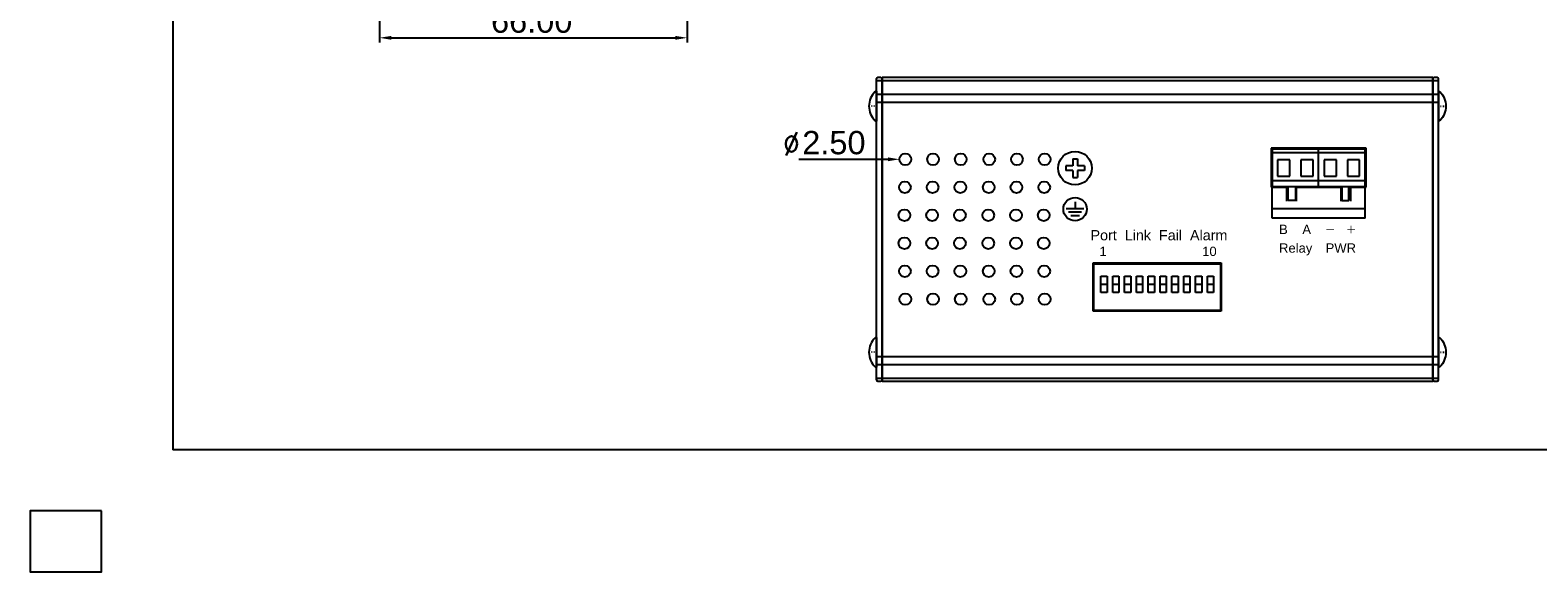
# Model space of a CAD drawing. Extents: x 5634 to 6145, y -878 to -510.
# Tile 1 of 28: x 5634 to 5957, y -878 to -762. Entities that reach past the tile are written whole.
import ezdxf

# ---------------------------------------------------------------- set-up
doc = ezdxf.new("R2010")
doc.units = 0
doc.header["$MEASUREMENT"] = 0
doc.header["$PDSIZE"] = -1
doc.linetypes.add('DOT', pattern=[0.25, 0, -0.25])
doc.layers.get('0').update_dxf_attribs({"linetype": 'CONTINUOUS'})
doc.layers.get('DEFPOINTS').update_dxf_attribs({"linetype": 'CONTINUOUS'})
for name, color, linetype in [('0-0-9300-003', 7, 'CONTINUOUS'), ('0-003-C11', 5, 'CONTINUOUS'), ('9300-MB-1206', 6, 'CONTINUOUS')]:
    doc.layers.add(name, color=color, linetype=linetype)
doc.styles.add('ROMANS', font='romans.shx', dxfattribs={"width": 0.8})
doc.styles.get("Standard").update_dxf_attribs({"font": 'txt.shx', "bigfont": 'lsp.shx'})
doc.styles.add('STYLE2', font='arial.ttf')
doc.dimstyles.get("Standard").update_dxf_attribs({"dimtxt": 0.18, "dimasz": 0.18, "dimexe": 0.18, "dimexo": 0.0625, "dimgap": 0.09, "dimtad": 0, "dimtih": 1, "dimtoh": 1, "dimdec": 4, "dimzin": 0, "dimdsep": 46, "dimtxsty": 'Standard', "dimcen": 0.09, "dimadec": 0, "dimazin": 0, "dimtfac": 1, "dimtdec": 4, "dimtofl": 0, "dimtmove": 0, "dimatfit": 0, "dimfxl": 1, "dimtolj": 1, "dimtzin": 0, "dimarcsym": 0})

# ---------------------------------------------------------------- blocks, each defined once
blk = doc.blocks.new('A$C13501CC7')
at = {"layer": '9300-MB-1206', "color": 7, "linetype": 'Continuous'}
for p, q in [((1.52, 6.4), (1.6, 6.4)), ((1.6, 6.4), (1.6, 0)), ((1.52, 0), (1.6, 0))]:
    blk.add_line(p, q, dxfattribs=at)
at = {"layer": '9300-MB-1206', "color": 7, "linetype": 'DOT'}
blk.add_line((1.6, 3.2), (0, 3.2), dxfattribs=at)
at = {"layer": '9300-MB-1206', "color": 7, "linetype": 'Continuous'}
for centre, radius, start, end in [((4.36, 3.2), 4.36, 134.3741, 225.6259), ((1.52, 6.1), 0.3, 90, 134.3741), ((1.52, 0.3), 0.3, 225.6259, 270)]:
    blk.add_arc(centre, radius, start, end, dxfattribs=at)
blk = doc.blocks.new('A4')
at = {"layer": '0-003-C11', "linetype": 'Continuous'}
for p in [(7511.95, -2318.78), (7306.95, -2610.78)]:
    blk.add_line(p, (7511.95, -2610.78), dxfattribs=at)
blk = doc.blocks.new('*D49')
at = {"layer": '0-0-9300-003', "color": 0, "linetype": 'Continuous', "lineweight": -2, "transparency": 16777216}
for p, q in [((5708.8, -722.49), (5708.8, -764.39)), ((5774.8, -722.49), (5774.8, -764.39)), ((5711.3, -763.39), (5772.3, -763.39))]:
    blk.add_line(p, q, dxfattribs=at)
at = {"layer": '0-0-9300-003', "color": 0, "linetype": 'Continuous', "transparency": 16777216}
for points in [[(5711.3, -762.98), (5711.3, -763.81), (5708.8, -763.39)], [(5772.3, -762.98), (5772.3, -763.81), (5774.8, -763.39)]]:
    blk.add_solid(points, dxfattribs=at)
at = {"layer": 'DEFPOINTS', "color": 0, "linetype": 'Continuous', "transparency": 16777216}
for p in [(5708.8, -722.43), (5774.8, -722.43), (5774.8, -763.39)]:
    blk.add_point(p, dxfattribs=at)
at = {"layer": '0-0-9300-003', "color": 0, "linetype": 'Continuous', "transparency": 16777216, "insert": (5741.45, -759.84), "char_height": 5, "attachment_point": 5, "style": 'STYLE2'}
blk.add_mtext('\\A1;66.00', dxfattribs=at)
blk = doc.blocks.new('*D54')
at = {"layer": '0-0-9300-003', "color": 0, "linetype": 'Continuous', "lineweight": -2, "transparency": 16777216}
blk.add_line((5817.88, -789.46), (5798.77, -789.47), dxfattribs=at)
at = {"layer": '0-0-9300-003', "color": 0, "linetype": 'Continuous', "transparency": 16777216}
blk.add_solid([(5817.88, -789.04), (5817.88, -789.87), (5820.38, -789.45)], dxfattribs=at)
at = {"layer": 'DEFPOINTS', "color": 0, "linetype": 'Continuous', "transparency": 16777216}
for p in [(5820.38, -789.45), (5822.88, -789.45)]:
    blk.add_point(p, dxfattribs=at)
at = {"layer": '0-0-9300-003', "color": 0, "linetype": 'Continuous', "transparency": 16777216, "insert": (5806.3, -785.91), "char_height": 5, "attachment_point": 5, "rotation": 0.0313, "style": 'STYLE2'}
blk.add_mtext('\\A1;2.50', dxfattribs=at)

msp = doc.modelspace()

# ---------------------------------------------------------------- linework, layer by layer
for p, q in [((5815.433, -836.753), (5815.433, -772.153)), ((5815.433, -772.525), (5816.633, -772.525)), ((5815.733, -771.853), (5816.333, -771.853)), ((5816.633, -771.853), (5934.833, -771.853)), ((5816.633, -771.853), (5816.633, -772.525)), ((5816.633, -836.753), (5816.633, -772.153)), ((5816.633, -772.525), (5934.833, -772.525)), ((5816.633, -772.525), (5816.633, -775.452)), ((5934.833, -771.853), (5934.833, -772.525)), ((5934.833, -836.753), (5934.833, -772.153)), ((5934.833, -772.525), (5934.833, -775.452)), ((5934.833, -772.525), (5936.033, -772.525)), ((5935.133, -771.853), (5935.733, -771.853)), ((5936.033, -836.753), (5936.033, -772.153)), ((5815.433, -775.452), (5816.633, -775.452)), ((5816.633, -775.452), (5934.833, -775.452)), ((5816.633, -775.452), (5816.633, -777.183)), ((5934.833, -775.452), (5934.833, -777.183)), ((5934.833, -775.452), (5936.033, -775.452)), ((5815.433, -777.183), (5816.633, -777.183)), ((5816.633, -777.183), (5816.633, -831.723)), ((5816.633, -777.183), (5934.833, -777.183)), ((5934.833, -777.183), (5934.833, -831.723)), ((5934.833, -777.183), (5936.033, -777.183)), ((5857.553, -789.353), (5858.553, -789.353)), ((5857.553, -789.353), (5857.553, -790.853)), ((5858.553, -789.353), (5858.553, -790.853)), ((5856.053, -790.853), (5856.053, -791.853)), ((5857.553, -790.853), (5856.053, -790.853)), ((5857.553, -791.853), (5856.053, -791.853)), ((5857.553, -791.853), (5857.553, -793.353)), ((5860.053, -790.853), (5858.553, -790.853)), ((5860.053, -791.853), (5858.553, -791.853)), ((5858.553, -791.853), (5858.553, -793.353)), ((5860.053, -790.853), (5860.053, -791.853)), ((5919.133, -789.553), (5916.533, -789.553)), ((5857.553, -793.353), (5858.553, -793.353)), ((5858.053, -798.569), (5858.053, -800.069)), ((5859.928, -800.069), (5856.178, -800.069)), ((5859.459, -800.819), (5856.647, -800.819)), ((5858.991, -801.569), (5857.116, -801.569)), ((5861.943, -811.653), (5889.443, -811.653)), ((5861.943, -822.053), (5861.943, -811.653)), ((5889.443, -811.653), (5889.443, -822.053)), ((5863.613, -818.053), (5863.613, -814.553)), ((5863.613, -814.553), (5864.913, -814.553)), ((5864.913, -814.553), (5864.913, -818.053)), ((5866.153, -818.053), (5866.153, -814.553)), ((5866.153, -814.553), (5867.453, -814.553)), ((5867.453, -814.553), (5867.453, -818.053)), ((5868.693, -818.053), (5868.693, -814.553)), ((5868.693, -814.553), (5869.993, -814.553)), ((5869.993, -814.553), (5869.993, -818.053)), ((5871.233, -818.053), (5871.233, -814.553)), ((5871.233, -814.553), (5872.533, -814.553)), ((5872.533, -814.553), (5872.533, -818.053)), ((5873.773, -818.053), (5873.773, -814.553)), ((5873.773, -814.553), (5875.073, -814.553)), ((5875.073, -814.553), (5875.073, -818.053)), ((5876.313, -818.053), (5876.313, -814.553)), ((5876.313, -814.553), (5877.613, -814.553)), ((5877.613, -814.553), (5877.613, -818.053)), ((5878.853, -818.053), (5878.853, -814.553)), ((5878.853, -814.553), (5880.153, -814.553)), ((5880.153, -814.553), (5880.153, -818.053)), ((5881.393, -818.053), (5881.393, -814.553)), ((5881.393, -814.553), (5882.693, -814.553)), ((5882.693, -814.553), (5882.693, -818.053)), ((5883.933, -818.053), (5883.933, -814.553)), ((5883.933, -814.553), (5885.233, -814.553)), ((5885.233, -814.553), (5885.233, -818.053)), ((5886.473, -818.053), (5886.473, -814.553)), ((5886.473, -814.553), (5887.773, -814.553)), ((5887.773, -814.553), (5887.773, -818.053)), ((5863.613, -818.053), (5863.613, -816.253)), ((5863.613, -816.253), (5864.913, -816.253)), ((5864.913, -818.053), (5863.613, -818.053)), ((5864.913, -818.053), (5863.613, -818.053)), ((5864.913, -816.253), (5864.913, -818.053)), ((5866.153, -818.053), (5866.153, -816.253)), ((5866.153, -816.253), (5867.453, -816.253)), ((5867.453, -818.053), (5866.153, -818.053)), ((5867.453, -818.053), (5866.153, -818.053)), ((5867.453, -816.253), (5867.453, -818.053)), ((5868.693, -818.053), (5868.693, -816.253)), ((5868.693, -816.253), (5869.993, -816.253)), ((5869.993, -818.053), (5868.693, -818.053)), ((5869.993, -818.053), (5868.693, -818.053)), ((5869.993, -816.253), (5869.993, -818.053)), ((5871.233, -818.053), (5871.233, -816.253)), ((5871.233, -816.253), (5872.533, -816.253)), ((5872.533, -818.053), (5871.233, -818.053)), ((5872.533, -818.053), (5871.233, -818.053)), ((5872.533, -816.253), (5872.533, -818.053)), ((5873.773, -818.053), (5873.773, -816.253)), ((5873.773, -816.253), (5875.073, -816.253)), ((5875.073, -818.053), (5873.773, -818.053)), ((5875.073, -818.053), (5873.773, -818.053)), ((5875.073, -816.253), (5875.073, -818.053)), ((5876.313, -818.053), (5876.313, -816.253)), ((5876.313, -816.253), (5877.613, -816.253)), ((5877.613, -818.053), (5876.313, -818.053)), ((5877.613, -818.053), (5876.313, -818.053)), ((5877.613, -816.253), (5877.613, -818.053)), ((5878.853, -818.053), (5878.853, -816.253)), ((5878.853, -816.253), (5880.153, -816.253)), ((5880.153, -818.053), (5878.853, -818.053)), ((5880.153, -818.053), (5878.853, -818.053)), ((5880.153, -816.253), (5880.153, -818.053)), ((5881.393, -818.053), (5881.393, -816.253)), ((5881.393, -816.253), (5882.693, -816.253)), ((5882.693, -818.053), (5881.393, -818.053)), ((5882.693, -818.053), (5881.393, -818.053)), ((5882.693, -816.253), (5882.693, -818.053)), ((5883.933, -818.053), (5883.933, -816.253)), ((5883.933, -816.253), (5885.233, -816.253)), ((5885.233, -818.053), (5883.933, -818.053)), ((5885.233, -818.053), (5883.933, -818.053)), ((5885.233, -816.253), (5885.233, -818.053)), ((5886.473, -818.053), (5886.473, -816.253)), ((5886.473, -816.253), (5887.773, -816.253)), ((5887.773, -818.053), (5886.473, -818.053)), ((5887.773, -818.053), (5886.473, -818.053)), ((5887.773, -816.253), (5887.773, -818.053)), ((5889.443, -822.053), (5861.943, -822.053)), ((5815.433, -831.723), (5816.633, -831.723)), ((5815.433, -833.454), (5816.633, -833.454)), ((5816.633, -831.723), (5934.833, -831.723)), ((5816.633, -831.723), (5816.633, -833.454)), ((5816.633, -833.454), (5934.833, -833.454)), ((5816.633, -833.454), (5816.633, -836.381)), ((5934.833, -831.723), (5934.833, -833.454)), ((5934.833, -831.723), (5936.033, -831.723)), ((5934.833, -833.454), (5934.833, -836.381)), ((5934.833, -833.454), (5936.033, -833.454)), ((5815.433, -836.381), (5816.633, -836.381)), ((5815.733, -837.053), (5816.333, -837.053)), ((5816.633, -836.381), (5934.833, -836.381)), ((5816.633, -836.381), (5816.633, -837.053)), ((5816.633, -837.053), (5934.833, -837.053)), ((5934.833, -836.381), (5934.833, -837.053)), ((5934.833, -836.381), (5936.033, -836.381)), ((5935.133, -837.053), (5935.733, -837.053))]:
    msp.add_line(p, q)
msp.add_lwpolyline([(5889.273, -811.853), (5889.273, -821.853), (5862.113, -821.853), (5862.113, -811.853)], close=True)
at = {"linetype": 'Continuous'}
msp.add_lwpolyline([(5649.115, -864.84), (5633.82, -864.84), (5633.82, -877.941), (5649.115, -877.941)], close=True, dxfattribs=at)
for centre, radius in [((5821.633, -789.453), 1.25), ((5827.583, -789.453), 1.25), ((5833.533, -789.453), 1.25), ((5839.633, -789.453), 1.25), ((5845.583, -789.453), 1.25), ((5851.533, -789.453), 1.25), ((5858.053, -791.353), 3.6), ((5821.533, -795.453), 1.25), ((5827.483, -795.453), 1.25), ((5833.433, -795.453), 1.25), ((5839.533, -795.453), 1.25), ((5845.483, -795.453), 1.25), ((5851.433, -795.453), 1.25), ((5858.053, -800.144), 2.5), ((5821.433, -801.453), 1.25), ((5827.383, -801.453), 1.25), ((5833.333, -801.453), 1.25), ((5839.433, -801.453), 1.25), ((5845.383, -801.453), 1.25), ((5851.333, -801.453), 1.25), ((5821.433, -807.453), 1.25), ((5827.383, -807.453), 1.25), ((5833.333, -807.453), 1.25), ((5839.433, -807.453), 1.25), ((5845.383, -807.453), 1.25), ((5851.333, -807.453), 1.25), ((5821.533, -813.453), 1.25), ((5827.483, -813.453), 1.25), ((5833.433, -813.453), 1.25), ((5839.533, -813.453), 1.25), ((5845.483, -813.453), 1.25), ((5851.433, -813.453), 1.25), ((5821.633, -819.453), 1.25), ((5827.583, -819.453), 1.25), ((5833.533, -819.453), 1.25), ((5839.633, -819.453), 1.25), ((5845.583, -819.453), 1.25), ((5851.533, -819.453), 1.25)]:
    msp.add_circle(centre, radius)
for centre, start, end in [((5815.733, -772.153), 90, 180), ((5816.333, -772.153), 0, 90), ((5935.133, -772.153), 90, 180), ((5935.733, -772.153), 0, 90), ((5815.733, -836.753), 180, 270), ((5816.333, -836.753), 270, 0), ((5935.133, -836.753), 180, 270), ((5935.733, -836.753), 270, 0)]:
    msp.add_arc(centre, 0.3, start, end)
at = {"layer": '0-0-9300-003', "color": 7, "linetype": 'Continuous'}
for p, q in [((5900.133, -787.053), (5900.133, -795.453)), ((5920.533, -787.053), (5900.133, -787.053)), ((5900.333, -802.053), (5900.333, -787.053)), ((5920.333, -787.053), (5900.333, -787.053)), ((5900.333, -787.253), (5900.333, -795.253)), ((5920.333, -787.253), (5900.333, -787.253)), ((5920.333, -788.053), (5900.333, -788.053)), ((5910.333, -795.253), (5910.333, -787.053)), ((5920.333, -802.053), (5920.333, -787.053)), ((5920.533, -795.453), (5920.533, -787.053)), ((5901.533, -789.553), (5901.533, -793.053)), ((5904.133, -789.553), (5901.533, -789.553)), ((5904.133, -793.053), (5904.133, -789.553)), ((5906.533, -789.553), (5906.533, -793.053)), ((5909.133, -789.553), (5906.533, -789.553)), ((5909.133, -793.053), (5909.133, -789.553)), ((5911.533, -789.553), (5911.533, -793.053)), ((5914.133, -789.553), (5911.533, -789.553)), ((5914.133, -793.053), (5914.133, -789.553)), ((5916.533, -789.553), (5916.533, -793.053)), ((5919.133, -793.053), (5919.133, -789.553)), ((5900.133, -795.453), (5903.533, -795.453)), ((5920.333, -794.053), (5900.333, -794.053)), ((5900.333, -795.253), (5920.333, -795.253)), ((5901.533, -793.053), (5904.133, -793.053)), ((5903.533, -798.403), (5903.533, -795.453)), ((5903.823, -798.253), (5903.823, -795.253)), ((5905.353, -795.253), (5905.353, -798.253)), ((5905.533, -795.453), (5915.133, -795.453)), ((5905.533, -795.453), (5905.533, -798.403)), ((5906.533, -793.053), (5909.133, -793.053)), ((5911.533, -793.053), (5914.133, -793.053)), ((5915.133, -798.403), (5915.133, -795.453)), ((5915.313, -795.253), (5915.313, -798.253)), ((5916.533, -793.053), (5919.133, -793.053)), ((5916.843, -798.253), (5916.843, -795.253)), ((5917.133, -795.453), (5917.133, -798.403)), ((5917.133, -795.453), (5920.533, -795.453)), ((5905.353, -798.253), (5903.823, -798.253)), ((5915.313, -798.253), (5916.843, -798.253)), ((5920.333, -800.053), (5900.333, -800.053)), ((5920.333, -802.053), (5900.333, -802.053))]:
    msp.add_line(p, q, dxfattribs=at)

# ---------------------------------------------------------------- block references
for p in [(5813.833, -781.253), (5813.833, -834.053)]:
    msp.add_blockref('A$C13501CC7', p)
at = {"xscale": -1}
for p in [(5937.633, -781.253), (5937.633, -834.053)]:
    msp.add_blockref('A$C13501CC7', p, dxfattribs=at)
at = {"layer": '0-0-9300-003', "color": 7, "linetype": 'Continuous', "xscale": 1.539999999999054, "yscale": 1.539999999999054, "zscale": 1.539999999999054, "rotation": 270}
msp.add_blockref('A4', (9685.016, 10716.657), dxfattribs=at)

# ---------------------------------------------------------------- texts
at = {"style": 'STYLE2'}
for s, height, p in [('Port  Link  Fail  Alarm', 2.2, (5861.376, -806.831)), ('B', 2, (5901.834, -805.483)), ('A', 2, (5906.834, -805.483)), ('_', 2, (5912.005, -804.047)), ('_', 2, (5916.513, -804.047)), ('1', 2, (5863.284, -810.199)), ('10', 2, (5885.34, -810.199)), ('Relay', 2, (5901.834, -809.483)), ('PWR', 2, (5911.834, -809.483))]:
    msp.add_text(s, height=height, dxfattribs=at).set_placement(p)
msp.add_text('_', height=2, rotation=270, dxfattribs=at).set_placement((5917.751, -803.753))
at = {"layer": '0-0-9300-003', "color": 7, "linetype": 'Continuous', "style": 'ROMANS', "width": 0.8}
msp.add_text('%%c', height=5, dxfattribs=at).set_placement((5795.487, -788.65))

# ---------------------------------------------------------------- dimensions: what is measured, and where the dimension line sits
at = {"layer": '0-0-9300-003', "color": 7, "linetype": 'Continuous'}
dim = msp.add_linear_dim(base=(5774.803, -763.394), p1=(5708.803, -722.43), p2=(5774.803, -722.43), dimstyle='Standard', override={"dimtxt": 5, "dimasz": 2.5, "dimexe": 1, "dimgap": 1, "dimtad": 1, "dimtih": 0, "dimtoh": 0, "dimdec": 2, "dimtxsty": 'STYLE2', "dimcen": 0, "dimtp": 0.1, "dimtm": 0.1, "dimtfac": 0.6, "dimtdec": 2}, dxfattribs=at)
dim.commit()
dim.dimension.update_dxf_attribs({"geometry": '*D49', "text_midpoint": (5741.446, -763.394), "dimtype": 160})
dim = msp.add_diameter_dim_2p(p1=(5822.883, -789.452), p2=(5820.383, -789.454), text='2.50', dimstyle='Standard', override={"dimtxt": 5, "dimasz": 2.5, "dimexe": 1, "dimgap": 1, "dimtad": 1, "dimtih": 0, "dimtoh": 0, "dimdec": 2, "dimtxsty": 'STYLE2', "dimcen": 0, "dimtp": 0.1, "dimtm": 0.1, "dimtfac": 0.6, "dimtdec": 2}, dxfattribs=at)
dim.commit()
dim.dimension.update_dxf_attribs({"geometry": '*D54', "text_midpoint": (5806.3, -789.461), "dimtype": 163})

doc.saveas('drawing.dxf')
